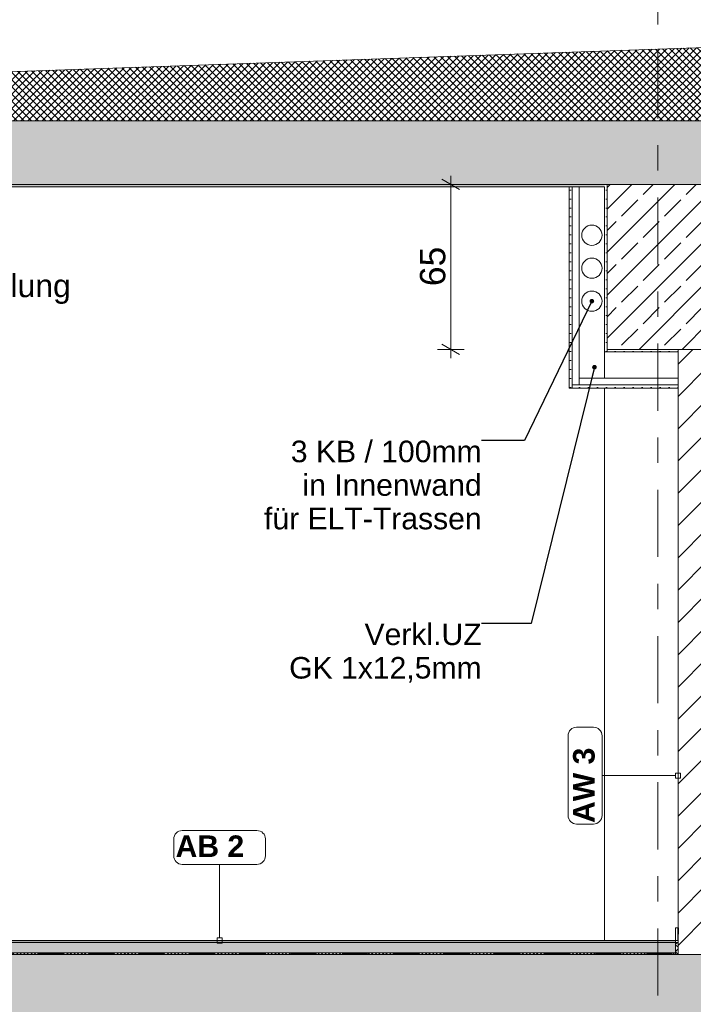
# Model space of a CAD drawing. Header units: metres. Extents: x -17.8 to 3.6, y -5.9 to 16.3.
# Tile 37 of 77: x -10.8 to -8.2, y 9.7 to 13.6. Entities that reach past the tile are written whole.
import ezdxf

# ---------------------------------------------------------------- set-up
doc = ezdxf.new("R2010")
doc.units = ezdxf.units.M
doc.header["$MEASUREMENT"] = 0
for name, pattern in [('Strichlinie doppelt', [0.546806, 0.264583, -0.105833, 0.070556, -0.105833]), ('Strichlinie eng', [0.115, 0.075, -0.04]), ('Wipeout_Contour', [1, 0, -1])]:
    doc.linetypes.add(name, pattern=pattern)
for name, color, linetype in [('152 - Bemaßung_ Beschriftung.Ausbau', 7, 'Continuous'), ('301 - Elemente.Linie', 7, 'Continuous'), ('302 - Elemente.Schraffur', 7, 'Continuous'), ('451 - Universal.Achsen Raster', 7, 'Continuous'), ('603 - Struktur.Bodenplatte_ Decke Roh', 7, 'Continuous'), ('605 - Struktur.Wand Innen', 7, 'Continuous'), ('607 - Struktur.Stütze', 7, 'Continuous'), ('608 - Struktur.Träger', 7, 'Continuous'), ('650 - Abdeckung.Fußboden Aufbau', 7, 'Continuous'), ('Neubau_152 - Bemaßung_ Beschriftung.Ausbau', 7, 'Continuous'), ('Neubau_653 - Abdeckung.TB Verkofferung', 7, 'Continuous')]:
    doc.layers.add(name, color=color, linetype=linetype)
doc.styles.add('ERSTELLTER_STIL_1', font='txt')
doc.styles.add('ERSTELLTER_STIL_2', font='txt')
doc.dimstyles.new('ERSTELLTER_STIL__1', dxfattribs={"dimtxt": 0.1, "dimasz": 0.0532, "dimexe": 0.18, "dimexo": 0.0625, "dimgap": 0, "dimtad": 1, "dimzin": 0, "dimdsep": 46, "dimtxsty": 'ERSTELLTER_STIL_1', "dimblk": 'ARROWHEAD_2', "dimblk1": 'ARROWHEAD_2', "dimblk2": 'ARROWHEAD_2', "dimcen": 0.09, "dimse1": 1, "dimse2": 1, "dimclrd": 7, "dimclre": 7, "dimclrt": 7, "dimazin": 0, "dimtfac": 1, "dimtdec": 4, "dimtmove": 0, "dimatfit": 3, "dimfxl": 1, "dimtolj": 1, "dimtzin": 0, "dimarcsym": 0})
doc.dimstyles.new('ERSTELLTER_STIL__2', dxfattribs={"dimtxt": 0.1, "dimasz": 0.0532, "dimexe": 0.18, "dimexo": 0.0625, "dimgap": 0, "dimtad": 1, "dimtih": 1, "dimtoh": 1, "dimzin": 0, "dimdsep": 46, "dimtxsty": 'ERSTELLTER_STIL_1', "dimblk": 'ARROWHEAD_2', "dimblk1": 'ARROWHEAD_2', "dimblk2": 'ARROWHEAD_2', "dimcen": 0.09, "dimse1": 1, "dimse2": 1, "dimclrd": 7, "dimclre": 7, "dimclrt": 7, "dimazin": 0, "dimtfac": 1, "dimtdec": 4, "dimtmove": 0, "dimatfit": 3, "dimfxl": 1, "dimtolj": 1, "dimtzin": 0, "dimarcsym": 0})
doc.dimstyles.new('ERSTELLTER_STIL__4', dxfattribs={"dimtxt": 0.18, "dimasz": 0.03648, "dimexe": 0.18, "dimexo": 0.0625, "dimgap": 0, "dimtad": 0, "dimtih": 1, "dimtoh": 1, "dimdec": 4, "dimzin": 0, "dimdsep": 46, "dimcen": 0.09, "dimadec": 0, "dimazin": 0, "dimtfac": 1, "dimtdec": 4, "dimtmove": 0, "dimatfit": 3, "dimldrblk": 'ARROWHEAD_11', "dimfxl": 1, "dimtolj": 1, "dimtzin": 0, "dimarcsym": 0})
doc.dimstyles.new('ERSTELLTER_STIL__5', dxfattribs={"dimtxt": 0.18, "dimasz": 0.0456, "dimexe": 0.18, "dimexo": 0.0625, "dimgap": 0, "dimtad": 0, "dimtih": 1, "dimtoh": 1, "dimdec": 4, "dimzin": 0, "dimdsep": 46, "dimcen": 0.09, "dimadec": 0, "dimazin": 0, "dimtfac": 1, "dimtdec": 4, "dimtmove": 0, "dimatfit": 3, "dimldrblk": 'ARROWHEAD_11', "dimfxl": 1, "dimtolj": 1, "dimtzin": 0, "dimarcsym": 0})
pattern_1 = [(45, (0, 0), (-0.014142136, 0.014142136), []), (135, (0, 0), (0.014142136, 0.014142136), [])]
pattern_2 = [(45, (0, 0), (-0.0848528, 0.0848528), []), (45, (-0.04243, 0.04243), (-0.0848528, 0.0848528), [0.09, -0.03])]
pattern_3 = [(45, (0, 0), (-0.01767767, 0.01767767), [0, -0.025])]

# ---------------------------------------------------------------- blocks, each defined once
blk = doc.blocks.new('*D44')
at = {"layer": '152 - Bemaßung_ Beschriftung.Ausbau', "color": 7, "linetype": 'Continuous', "lineweight": 5}
for p, q in [((-13, 14.2575), (-13, 14.3625)), ((-8.5, 14.2575), (-8.5, 14.3625)), ((-12.9798, 14.345), (-13.0202, 14.275)), ((-8.4798, 14.345), (-8.5202, 14.275)), ((-13, 14.31), (-8.5, 14.31))]:
    blk.add_line(p, q, dxfattribs=at)
at = {"layer": '152 - Bemaßung_ Beschriftung.Ausbau', "color": 7, "lineweight": 5, "insert": (-10.883, 14.33), "char_height": 0.1, "attachment_point": 7, "style": 'ERSTELLTER_STIL_1'}
blk.add_mtext('\\A1;{\\pql;\\fArial|b0|i0|c0|p38;4,50}', dxfattribs=at)
blk = doc.blocks.new('ARROWHEAD_2')
at = {"color": 0, "linetype": 'Continuous', "lineweight": 0}
for p, q in [((0, 0), (-1, 0)), ((-0.378, -0.655), (0.378, 0.655))]:
    blk.add_line(p, q, dxfattribs=at)
blk = doc.blocks.new('*D45')
at = {"layer": '152 - Bemaßung_ Beschriftung.Ausbau', "color": 7, "linetype": 'Continuous', "lineweight": 5}
for p, q in [((-8.5, 14.2575), (-8.5, 14.3625)), ((-8.1, 14.2575), (-8.1, 14.3625)), ((-8.4798, 14.345), (-8.5202, 14.275)), ((-8.0798, 14.345), (-8.1202, 14.275)), ((-8.5, 14.31), (-8.1, 14.31))]:
    blk.add_line(p, q, dxfattribs=at)
at = {"layer": '152 - Bemaßung_ Beschriftung.Ausbau', "color": 7, "lineweight": 5, "insert": (-8.3759, 14.33), "char_height": 0.1, "attachment_point": 7, "style": 'ERSTELLTER_STIL_1'}
blk.add_mtext('\\A1;{\\pql;\\fArial|b0|i0|c0|p38;40}', dxfattribs=at)
blk = doc.blocks.new('*D60')
at = {"layer": '152 - Bemaßung_ Beschriftung.Ausbau', "color": 7, "linetype": 'Continuous', "lineweight": 5}
for p, q in [((-13.8248, 14.845), (-13.8652, 14.775)), ((-13.845, 14.7575), (-13.845, 14.8625)), ((-6.8298, 14.845), (-6.8702, 14.775)), ((-6.85, 14.7575), (-6.85, 14.8625)), ((-13.8792, 14.81), (-13.845, 14.81)), ((-13.845, 14.81), (-6.85, 14.81))]:
    blk.add_line(p, q, dxfattribs=at)
at = {"layer": '152 - Bemaßung_ Beschriftung.Ausbau', "color": 7, "lineweight": 5, "insert": (-10.5056, 14.8106), "char_height": 0.1, "attachment_point": 7, "style": 'ERSTELLTER_STIL_1'}
blk.add_mtext('\\A1;{\\pql;\\fArial|b0|i0|c0|p38;6,99\\fArial|b0|i0|c0|p38;\\A1{\\H.66x;\\S5^  ;}}', dxfattribs=at)
blk = doc.blocks.new('*D86')
at = {"layer": '152 - Bemaßung_ Beschriftung.Ausbau', "color": 7, "linetype": 'Continuous', "lineweight": 5}
for p, q in [((-9.0814, 12.9598), (-9.1514, 13.0002)), ((-9.1164, 12.98), (-9.1164, 13.0142)), ((-9.0639, 12.98), (-9.1689, 12.98)), ((-9.1164, 12.33), (-9.1164, 12.98)), ((-9.1514, 12.3502), (-9.0814, 12.3098)), ((-9.0639, 12.33), (-9.1689, 12.33)), ((-9.1164, 12.2958), (-9.1164, 12.33))]:
    blk.add_line(p, q, dxfattribs=at)
at = {"layer": '152 - Bemaßung_ Beschriftung.Ausbau', "color": 7, "lineweight": 5, "insert": (-9.1364, 12.5791), "char_height": 0.1, "attachment_point": 7, "rotation": 90, "style": 'ERSTELLTER_STIL_1'}
blk.add_mtext('\\A1;{\\pql;\\fArial|b0|i0|c0|p38;65}', dxfattribs=at)
blk = doc.blocks.new('*D92')
at = {"layer": '152 - Bemaßung_ Beschriftung.Ausbau', "color": 7, "linetype": 'Continuous', "lineweight": 5}
for p, q in [((-14.855, 0), (-14.855, 13.3199)), ((-14.8025, 0), (-14.9075, 0)), ((-14.89, 0.0202), (-14.82, -0.0202)), ((-14.855, -1.75), (-14.855, 0)), ((-14.89, -1.7298), (-14.82, -1.7702)), ((-14.8025, -1.75), (-14.9075, -1.75))]:
    blk.add_line(p, q, dxfattribs=at)
at = {"color": 254, "linetype": 'Wipeout_Contour', "lineweight": 0, "ltscale": 59.837338}
blk.add_wipeout([(-14.8563, -1.0268), (-14.8563, -0.7232), (-14.9938, -0.7232), (-14.9938, -1.0268)], dxfattribs=at).dxf.layer = '152 - Bemaßung_ Beschriftung.Ausbau'
at = {"layer": '152 - Bemaßung_ Beschriftung.Ausbau', "color": 7, "lineweight": 5, "insert": (-14.875, -1.008), "char_height": 0.1, "attachment_point": 7, "rotation": 90, "style": 'ERSTELLTER_STIL_1'}
blk.add_mtext('\\A1;{\\pql;\\fArial|b0|i0|c0|p38;1,75}', dxfattribs=at)
blk = doc.blocks.new('*D93')
at = {"layer": '152 - Bemaßung_ Beschriftung.Ausbau', "color": 7, "linetype": 'Continuous', "lineweight": 5}
for p, q in [((-14.855, 13.3199), (-14.855, 13.3541)), ((-14.8025, 13.3199), (-14.9075, 13.3199)), ((-14.82, 13.2997), (-14.89, 13.3401)), ((-14.855, 0), (-14.855, 13.3199)), ((-14.89, 0.0202), (-14.82, -0.0202))]:
    blk.add_line(p, q, dxfattribs=at)
at = {"color": 254, "linetype": 'Wipeout_Contour', "lineweight": 0, "ltscale": 65.424627}
blk.add_wipeout([(-14.8563, 6.4201), (-14.8563, 6.8997), (-14.9938, 6.8997), (-14.9938, 6.4201)], dxfattribs=at).dxf.layer = '152 - Bemaßung_ Beschriftung.Ausbau'
at = {"layer": '152 - Bemaßung_ Beschriftung.Ausbau', "color": 7, "lineweight": 5, "insert": (-14.8556, 6.4389), "char_height": 0.1, "attachment_point": 7, "rotation": 90, "style": 'ERSTELLTER_STIL_1'}
blk.add_mtext('\\A1;{\\pql;\\fArial|b0|i0|c0|p38;13,31\\fArial|b0|i0|c0|p38;\\A1{\\H.66x;\\S99^  ;}}', dxfattribs=at)
blk = doc.blocks.new('*D104')
at = {"layer": '152 - Bemaßung_ Beschriftung.Ausbau', "color": 7, "linetype": 'Continuous', "lineweight": 5}
for p, q in [((-14.39, 10.0202), (-14.32, 9.9798)), ((-14.3025, 10), (-14.4075, 10)), ((-14.355, 9.475), (-14.355, 10)), ((-14.3025, 9.475), (-14.4075, 9.475)), ((-14.39, 9.4952), (-14.32, 9.4548))]:
    blk.add_line(p, q, dxfattribs=at)
at = {"color": 254, "linetype": 'Wipeout_Contour', "lineweight": 0, "ltscale": 69.656087}
blk.add_wipeout([(-14.3563, 9.6178), (-14.3563, 9.8572), (-14.4938, 9.8572), (-14.4938, 9.6178)], dxfattribs=at).dxf.layer = '152 - Bemaßung_ Beschriftung.Ausbau'
at = {"layer": '152 - Bemaßung_ Beschriftung.Ausbau', "color": 7, "lineweight": 5, "insert": (-14.3734, 9.6366), "char_height": 0.1, "attachment_point": 7, "rotation": 90, "style": 'ERSTELLTER_STIL_1'}
blk.add_mtext('\\A1;{\\pql;\\fArial|b0|i0|c0|p38;52\\fArial|b0|i0|c0|p38;\\A1{\\H.66x;\\S5^  ;}}', dxfattribs=at)
blk = doc.blocks.new('*D105')
at = {"layer": '152 - Bemaßung_ Beschriftung.Ausbau', "color": 7, "linetype": 'Continuous', "lineweight": 5}
for p, q in [((-14.39, 10.7902), (-14.32, 10.7498)), ((-14.3025, 10.77), (-14.4075, 10.77)), ((-14.355, 10), (-14.355, 10.77)), ((-14.39, 10.0202), (-14.32, 9.9798)), ((-14.3025, 10), (-14.4075, 10))]:
    blk.add_line(p, q, dxfattribs=at)
at = {"color": 254, "linetype": 'Wipeout_Contour', "lineweight": 0, "ltscale": 71.135225}
blk.add_wipeout([(-14.3563, 10.2904), (-14.3563, 10.4796), (-14.4938, 10.4796), (-14.4938, 10.2904)], dxfattribs=at).dxf.layer = '152 - Bemaßung_ Beschriftung.Ausbau'
at = {"layer": '152 - Bemaßung_ Beschriftung.Ausbau', "color": 7, "lineweight": 5, "insert": (-14.375, 10.3091), "char_height": 0.1, "attachment_point": 7, "rotation": 90, "style": 'ERSTELLTER_STIL_1'}
blk.add_mtext('\\A1;{\\pql;\\fArial|b0|i0|c0|p38;77}', dxfattribs=at)
blk = doc.blocks.new('*D106')
at = {"layer": '152 - Bemaßung_ Beschriftung.Ausbau', "color": 7, "linetype": 'Continuous', "lineweight": 5}
for p, q in [((-14.3025, 12.78), (-14.4075, 12.78)), ((-14.39, 12.8002), (-14.32, 12.7598)), ((-14.355, 10.77), (-14.355, 12.78)), ((-14.39, 10.7902), (-14.32, 10.7498)), ((-14.3025, 10.77), (-14.4075, 10.77))]:
    blk.add_line(p, q, dxfattribs=at)
at = {"color": 254, "linetype": 'Wipeout_Contour', "lineweight": 0, "ltscale": 74.523005}
blk.add_wipeout([(-14.3563, 11.6232), (-14.3563, 11.9268), (-14.4938, 11.9268), (-14.4938, 11.6232)], dxfattribs=at).dxf.layer = '152 - Bemaßung_ Beschriftung.Ausbau'
at = {"layer": '152 - Bemaßung_ Beschriftung.Ausbau', "color": 7, "lineweight": 5, "insert": (-14.375, 11.642), "char_height": 0.1, "attachment_point": 7, "rotation": 90, "style": 'ERSTELLTER_STIL_1'}
blk.add_mtext('\\A1;{\\pql;\\fArial|b0|i0|c0|p38;2,01}', dxfattribs=at)
blk = doc.blocks.new('*D107')
at = {"layer": '152 - Bemaßung_ Beschriftung.Ausbau', "color": 7, "linetype": 'Continuous', "lineweight": 5}
for p, q in [((-14.39, 13.2502), (-14.32, 13.2098)), ((-14.3025, 13.23), (-14.4075, 13.23)), ((-14.355, 12.78), (-14.355, 13.23)), ((-14.3025, 12.78), (-14.4075, 12.78)), ((-14.39, 12.8002), (-14.32, 12.7598))]:
    blk.add_line(p, q, dxfattribs=at)
at = {"color": 254, "linetype": 'Wipeout_Contour', "lineweight": 0, "ltscale": 78.168429}
blk.add_wipeout([(-14.3563, 13.1151), (-14.3563, 13.2285), (-14.4938, 13.2285), (-14.4938, 13.1151)], dxfattribs=at).dxf.layer = '152 - Bemaßung_ Beschriftung.Ausbau'
at = {"color": 254, "linetype": 'Wipeout_Contour', "lineweight": 0, "ltscale": 77.620968}
blk.add_wipeout([(-14.3563, 12.8724), (-14.3563, 13.0617), (-14.4938, 13.0617), (-14.4938, 12.8724)], dxfattribs=at).dxf.layer = '152 - Bemaßung_ Beschriftung.Ausbau'
at = {"layer": '152 - Bemaßung_ Beschriftung.Ausbau', "color": 7, "lineweight": 5, "char_height": 0.1, "attachment_point": 7, "rotation": 90, "style": 'ERSTELLTER_STIL_1'}
for s, insert in [('\\A1;{\\pql;\\fArial|b0|i0|c0|p38;9}', (-14.375, 13.1339)), ('\\A1;{\\pql;\\fArial|b0|i0|c0|p38;45}', (-14.375, 12.8912))]:
    blk.add_mtext(s, dxfattribs=dict(at, insert=insert))
blk = doc.blocks.new('*D108')
at = {"layer": '152 - Bemaßung_ Beschriftung.Ausbau', "color": 7, "linetype": 'Continuous', "lineweight": 5}
for p, q in [((-14.355, 13.3199), (-14.355, 13.3541)), ((-14.3025, 13.3199), (-14.4075, 13.3199)), ((-14.32, 13.2997), (-14.39, 13.3401)), ((-14.355, 13.23), (-14.355, 13.3199)), ((-14.39, 13.2502), (-14.32, 13.2098)), ((-14.3025, 13.23), (-14.4075, 13.23))]:
    blk.add_line(p, q, dxfattribs=at)
blk = doc.blocks.new('*D115')
at = {"layer": '152 - Bemaßung_ Beschriftung.Ausbau', "color": 7, "linetype": 'Continuous', "lineweight": 5}
for p, q in [((-13.8248, 15.345), (-13.8652, 15.275)), ((-13.845, 15.2575), (-13.845, 15.3625)), ((0.1248, 15.275), (0.1652, 15.345)), ((0.145, 15.2575), (0.145, 15.3625)), ((-13.8792, 15.31), (-13.845, 15.31)), ((-13.845, 15.31), (0.145, 15.31)), ((0.145, 15.31), (0.1792, 15.31))]:
    blk.add_line(p, q, dxfattribs=at)
at = {"layer": '152 - Bemaßung_ Beschriftung.Ausbau', "color": 7, "lineweight": 5, "insert": (-7.021, 15.33), "char_height": 0.1, "attachment_point": 7, "style": 'ERSTELLTER_STIL_1'}
blk.add_mtext('\\A1;{\\pql;\\fArial|b0|i0|c0|p38;13,99}', dxfattribs=at)
blk = doc.blocks.new('ARROWHEAD_11')
at = {"color": 0, "linetype": 'Continuous', "lineweight": 0}
blk.add_line((0, 0), (-1, 0), dxfattribs=at)
at = {"color": 0, "linetype": 'Continuous', "lineweight": 0, "const_width": 0.25, "flags": 128}
blk.add_lwpolyline([(-0.125, 0, 1), (0.125, 0, 1)], format="xyb", close=True, dxfattribs=at)

msp = doc.modelspace()

# ---------------------------------------------------------------- hatches: boundary and pattern name
at = {"layer": '302 - Elemente.Schraffur', "linetype": 'Continuous', "lineweight": 5}
h = msp.add_hatch(dxfattribs=at)
h.set_pattern_fill('Dämmung__hart_2_0001', style=0, pattern_type=2)
h.set_pattern_definition(pattern_1)
h.paths.add_polyline_path([(-13.845, 13.23), (-13.845, 13.3199), (-6.85, 13.5641), (0.145, 13.3199), (0.145, 13.23)])
at = {"layer": '603 - Struktur.Bodenplatte_ Decke Roh', "linetype": 'Continuous', "lineweight": 5}
h = msp.add_hatch(dxfattribs=at)
h.set_pattern_fill('Beton__Stahlbeton_0001', style=0, pattern_type=2)
h.set_pattern_definition(pattern_2)
h.paths.add_polyline_path([(-13.695, 12.98), (-13.455, 12.98), (-13.31, 12.98), (-12.99, 12.98), (-8.51, 12.98), (-8.09, 12.98), (-6.01, 12.98), (-5.79, 12.98), (-5.41, 12.98), (-5.19, 12.98), (-0.71, 12.98), (-0.39, 12.98), (-0.245, 12.98), (-0.005, 12.98), (-0.005, 13.23), (-13.695, 13.23)])
h = msp.add_hatch(dxfattribs=at)
h.set_pattern_fill('Gips_0001', style=0, pattern_type=2)
h.set_pattern_definition(pattern_3)
h.paths.add_polyline_path([(-12.99, 12.98), (-12.99, 12.97), (-8.51, 12.97), (-8.51, 12.98)])
h = msp.add_hatch(dxfattribs=at)
h.set_pattern_fill('Beton__Stahlbeton_0001', style=0, pattern_type=2)
h.set_pattern_definition(pattern_2)
h.paths.add_polyline_path([(-0.005, 9.695), (-0.005, 9.945), (-13.695, 9.945), (-13.695, 9.695), (-13.455, 9.695), (-13.31, 9.695), (-12.99, 9.695), (-8.51, 9.695), (-8.09, 9.695), (-6.01, 9.695), (-5.79, 9.695), (-5.41, 9.695), (-5.19, 9.695), (-0.71, 9.695), (-0.39, 9.695), (-0.245, 9.695)])
at = {"layer": '608 - Struktur.Träger', "linetype": 'Continuous', "lineweight": 5}
h = msp.add_hatch(dxfattribs=at)
h.set_pattern_fill('Gips_0001', style=0, pattern_type=2)
h.set_pattern_definition(pattern_3)
h.paths.add_polyline_path([(-8.51, 12.32), (-8.5, 12.32), (-8.5, 12.33), (-8.5, 12.98), (-8.51, 12.98)])
h = msp.add_hatch(dxfattribs=at)
h.set_pattern_fill('Beton__Stahlbeton_0001', style=0, pattern_type=2)
h.set_pattern_definition(pattern_2)
h.paths.add_polyline_path([(-8.1, 12.98), (-8.5, 12.98), (-8.5, 12.33), (-8.22, 12.33), (-8.105, 12.33), (-8.1, 12.33)])
h = msp.add_hatch(dxfattribs=at)
h.set_pattern_fill('Gips_0001', style=0, pattern_type=2)
h.set_pattern_definition(pattern_3)
h.paths.add_polyline_path([(-8.5, 12.32), (-8.22, 12.32), (-8.22, 12.33), (-8.5, 12.33)])
at = {"layer": '650 - Abdeckung.Fußboden Aufbau', "linetype": 'Continuous', "lineweight": 5}
h = msp.add_hatch(dxfattribs=at)
h.set_pattern_fill('Dämmung__hart_2_0001', color=1, style=0, pattern_type=2)
h.set_pattern_definition(pattern_1)
h.paths.add_polyline_path([(-8.22, 9.945), (-8.23, 9.945), (-8.23, 9.992), (-8.22, 9.992)])
at = {"layer": 'Neubau_653 - Abdeckung.TB Verkofferung', "linetype": 'Continuous', "lineweight": 5}
h = msp.add_hatch(dxfattribs=at)
h.set_pattern_fill('Gips_0001', style=0, pattern_type=2)
h.set_pattern_definition(pattern_3)
h.paths.add_polyline_path([(-8.6495, 12.1775), (-8.637, 12.1775), (-8.637, 12.19), (-8.637, 12.97), (-8.6495, 12.97)])
h = msp.add_hatch(dxfattribs=at)
h.set_pattern_fill('Gips_0001', style=0, pattern_type=2)
h.set_pattern_definition(pattern_3)
h.paths.add_polyline_path([(-8.637, 12.1775), (-8.22, 12.1775), (-8.22, 12.19), (-8.61, 12.19), (-8.637, 12.19)])

# ---------------------------------------------------------------- linework, layer by layer
at = {"layer": '301 - Elemente.Linie', "color": 7, "linetype": 'Continuous', "lineweight": 9}
msp.add_line((-13.845, 13.3199), (-6.85, 13.5641), dxfattribs=at)
at = {"layer": '451 - Universal.Achsen Raster', "color": 160, "linetype": 'Strichlinie doppelt', "lineweight": 9, "true_color": 0x3232ff}
msp.add_line((-8.3, 15.81), (-8.3, -5.5), dxfattribs=at)
at = {"layer": '603 - Struktur.Bodenplatte_ Decke Roh', "color": 7, "linetype": 'Continuous', "lineweight": 13}
msp.add_line((-0.005, 13.23), (-13.695, 13.23), dxfattribs=at)
at = {"layer": '603 - Struktur.Bodenplatte_ Decke Roh', "color": 7, "linetype": 'Continuous', "lineweight": 5}
msp.add_line((-8.6495, 12.97), (-12.9505, 12.97), dxfattribs=at)
at = {"layer": '603 - Struktur.Bodenplatte_ Decke Roh', "color": 7, "linetype": 'Continuous', "lineweight": 13, "flags": 128}
msp.add_lwpolyline([(-0.245, 12.98), (-0.39, 12.98), (-0.4, 12.98), (-0.7, 12.98), (-0.71, 12.98), (-5.19, 12.98), (-5.2, 12.98), (-5.4, 12.98), (-5.41, 12.98), (-5.79, 12.98), (-5.8, 12.98), (-6, 12.98), (-6.01, 12.98), (-8.09, 12.98), (-8.1, 12.98), (-8.5, 12.98), (-8.51, 12.98), (-12.99, 12.98), (-13, 12.98), (-13.3, 12.98), (-13.31, 12.98), (-13.455, 12.98)], dxfattribs=at)
at = {"layer": '603 - Struktur.Bodenplatte_ Decke Roh', "color": 7, "linetype": 'Continuous', "lineweight": 5, "flags": 128}
msp.add_lwpolyline([(-8.51, 12.97), (-8.61, 12.97), (-8.637, 12.97), (-8.6495, 12.97)], dxfattribs=at)
at = {"layer": '607 - Struktur.Stütze', "color": 7, "linetype": 'Continuous', "lineweight": 13}
msp.add_line((-8.51, 10), (-8.51, 12.1775), dxfattribs=at)
at = {"layer": '608 - Struktur.Träger', "color": 7, "linetype": 'Continuous', "lineweight": 13}
msp.add_line((-8.5, 12.98), (-8.5, 12.33), dxfattribs=at)
at = {"layer": '608 - Struktur.Träger', "color": 7, "linetype": 'Continuous', "lineweight": 5}
msp.add_line((-8.5, 12.33), (-8.5, 12.32), dxfattribs=at)
at = {"layer": '650 - Abdeckung.Fußboden Aufbau', "color": 1, "linetype": 'Continuous', "lineweight": 9, "flags": 128}
msp.add_lwpolyline([(-8.22, 9.945), (-8.23, 9.945), (-8.23, 9.992), (-8.22, 9.992)], close=True, dxfattribs=at)
at = {"layer": 'Neubau_152 - Bemaßung_ Beschriftung.Ausbau', "color": 1, "linetype": 'Continuous', "lineweight": 9}
for centre in [(-8.56, 12.7799), (-8.56, 12.6499), (-8.56, 12.5199)]:
    msp.add_circle(centre, 0.04, dxfattribs=at)
at = {"layer": 'Neubau_653 - Abdeckung.TB Verkofferung', "color": 1, "linetype": 'Continuous', "lineweight": 5}
msp.add_line((-8.6495, 12.97), (-8.6495, 12.1775), dxfattribs=at)
at = {"layer": 'Neubau_653 - Abdeckung.TB Verkofferung', "color": 1, "linetype": 'Continuous', "lineweight": 5, "flags": 128}
for points in [[(-8.637, 12.97), (-8.637, 12.19), (-8.637, 12.1775)], [(-8.61, 12.97), (-8.61, 12.217), (-8.61, 12.19)], [(-8.51, 12.97), (-8.51, 12.32), (-8.51, 12.217)]]:
    msp.add_lwpolyline(points, dxfattribs=at)

# ---------------------------------------------------------------- dimensions: what is measured, and where the dimension line sits
at = {"layer": '152 - Bemaßung_ Beschriftung.Ausbau', "color": 7, "linetype": 'Continuous', "lineweight": 5}
for base, p1, p2, picture, middle in [((-8.5, 14.31), (-13, 12.98), (-8.5, 12.98), '*D44', (-10.7531, 14.38)), ((-8.1, 14.31), (-8.5, 12.98), (-8.1, 12.98), '*D45', (-8.2996, 14.38))]:
    dim = msp.add_linear_dim(base=base, p1=p1, p2=p2, dimstyle='ERSTELLTER_STIL__2', dxfattribs=at)
    dim.commit()
    dim.dimension.update_dxf_attribs({"geometry": picture, "text_midpoint": middle, "dimtype": 160})
dim = msp.add_linear_dim(base=(-9.1164, 12.98), p1=(-8.5, 12.33), p2=(-8.5, 12.98), angle=90, dimstyle='ERSTELLTER_STIL__1', dxfattribs=at)
dim.commit()
dim.dimension.update_dxf_attribs({"geometry": '*D86', "text_midpoint": (-9.1864, 12.6553), "dimtype": 160, "text_rotation": 90})

# ---------------------------------------------------------------- next in the draw order: wipeouts: each hides what was drawn before it
at = {"color": 254, "linetype": 'Wipeout_Contour', "lineweight": 0, "ltscale": 55.428602}
msp.add_wipeout([(-8.22, 12.33), (-8.22, 9.945), (-8.105, 9.945), (-8.105, 12.33)], dxfattribs=at).dxf.layer = '605 - Struktur.Wand Innen'

# ---------------------------------------------------------------- next in the draw order: hatches: boundary and pattern name
at = {"layer": '605 - Struktur.Wand Innen', "linetype": 'Continuous', "lineweight": 5}
h = msp.add_hatch(dxfattribs=at)
h.set_pattern_fill('MW_Ziegel_0001', style=0, pattern_type=2)
h.set_pattern_definition([(45, (0, 0), (-0.0636396, 0.0636396), [])])
h.paths.add_polyline_path([(-8.22, 12.33), (-8.22, 9.945), (-8.105, 9.945), (-8.105, 12.33)])
at = {"layer": '650 - Abdeckung.Fußboden Aufbau', "linetype": 'Continuous', "lineweight": 5}
h = msp.add_hatch(dxfattribs=at)
h.set_pattern_fill('Beton__unbewehrt_0001', color=1, style=0, pattern_type=2)
h.set_pattern_definition([(45, (0, 0), (-0.03535534, 0.03535534), [0.0375, -0.0125]), (45, (1e-17, 0.035355), (-0.03535534, 0.03535534), [0.0375, -0.0125])])
h.paths.add_polyline_path([(-8.23, 9.992), (-8.23, 9.952), (-13.435, 9.952), (-13.435, 9.992)])
h = msp.add_hatch(dxfattribs=at)
h.set_pattern_fill('Dämmung__hart_2_0001', color=1, style=0, pattern_type=2)
h.set_pattern_definition(pattern_1)
h.paths.add_polyline_path([(-8.23, 9.952), (-8.23, 9.945), (-13.435, 9.945), (-13.435, 9.952)])

# ---------------------------------------------------------------- next in the draw order: linework, layer by layer
at = {"layer": '301 - Elemente.Linie', "color": 92, "linetype": 'Strichlinie eng', "lineweight": 35, "true_color": 0x00be00, "flags": 128}
msp.add_lwpolyline([(-13.445, 10.05), (-13.445, 9.9501), (-8.22, 9.9501), (-8.22, 10.05)], dxfattribs=at)
at = {"layer": '301 - Elemente.Linie', "color": 1, "linetype": 'Continuous', "lineweight": 13, "flags": 128}
msp.add_lwpolyline([(-8.2211, 10), (-8.23, 10), (-8.23, 10.05), (-8.2211, 10.05)], close=True, dxfattribs=at)
at = {"layer": '603 - Struktur.Bodenplatte_ Decke Roh', "color": 7, "linetype": 'Continuous', "lineweight": 13, "flags": 128}
msp.add_lwpolyline([(-0.245, 9.945), (-0.255, 9.945), (-5.805, 9.945), (-5.925, 9.945), (-8.105, 9.945), (-8.22, 9.945), (-13.445, 9.945), (-13.455, 9.945)], dxfattribs=at)
at = {"layer": '605 - Struktur.Wand Innen', "color": 7, "linetype": 'Continuous', "lineweight": 13}
for p, q in [((-8.22, 12.33), (-8.22, 12.32)), ((-8.22, 12.32), (-8.22, 9.945))]:
    msp.add_line(p, q, dxfattribs=at)
at = {"layer": '605 - Struktur.Wand Innen', "color": 1, "linetype": 'Continuous', "lineweight": 13, "flags": 128}
msp.add_lwpolyline([(-8.23, 10), (-8.23, 9.952)], dxfattribs=at)
at = {"layer": '608 - Struktur.Träger', "color": 7, "linetype": 'Continuous', "lineweight": 13, "flags": 128}
msp.add_lwpolyline([(-8.1, 12.33), (-8.105, 12.33), (-8.22, 12.33), (-8.5, 12.33)], dxfattribs=at)
at = {"layer": '650 - Abdeckung.Fußboden Aufbau', "color": 1, "linetype": 'Continuous', "lineweight": 13}
for p, q in [((-13.435, 10), (-8.23, 10)), ((-13.435, 9.994), (-8.23, 9.994)), ((-13.435, 9.992), (-8.23, 9.992)), ((-13.435, 9.952), (-8.23, 9.952))]:
    msp.add_line(p, q, dxfattribs=at)
at = {"layer": 'Neubau_653 - Abdeckung.TB Verkofferung', "color": 1, "linetype": 'Continuous', "lineweight": 5}
msp.add_line((-8.22, 12.32), (-8.22, 12.32), dxfattribs=at)
at = {"layer": 'Neubau_653 - Abdeckung.TB Verkofferung', "color": 1, "linetype": 'Continuous', "lineweight": 5, "flags": 128}
for points in [[(-8.22, 12.32), (-8.5, 12.32), (-8.51, 12.32)], [(-8.22, 12.32), (-8.22, 12.217), (-8.22, 12.19), (-8.22, 12.1775)], [(-8.22, 12.19), (-8.61, 12.19), (-8.637, 12.19)], [(-8.22, 12.217), (-8.51, 12.217), (-8.61, 12.217)], [(-8.22, 12.1775), (-8.637, 12.1775), (-8.6495, 12.1775)]]:
    msp.add_lwpolyline(points, dxfattribs=at)

# ---------------------------------------------------------------- next in the draw order: dimensions: what is measured, and where the dimension line sits
at = {"layer": '152 - Bemaßung_ Beschriftung.Ausbau', "color": 7, "linetype": 'Continuous', "lineweight": 5}
dim = msp.add_linear_dim(base=(-6.85, 14.81), p1=(-13.845, 10.7085918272), p2=(-6.85, 13.5641437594), dimstyle='ERSTELLTER_STIL__2', dxfattribs=at)
dim.commit()
dim.dimension.update_dxf_attribs({"geometry": '*D60', "text_midpoint": (-10.2406295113, 14.8800000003), "dimtype": 160})

# ---------------------------------------------------------------- next in the draw order: dimensions: what is measured, and where the dimension line sits
dim = msp.add_linear_dim(base=(-14.855, 0), p1=(0.115, -1.75), p2=(-13.445, 0), angle=90, dimstyle='ERSTELLTER_STIL__1', dxfattribs=at)
dim.commit()
dim.dimension.update_dxf_attribs({"geometry": '*D92', "text_midpoint": (-14.925, -0.8781), "dimtype": 160, "text_rotation": 90})

# ---------------------------------------------------------------- next in the draw order: dimensions: what is measured, and where the dimension line sits
dim = msp.add_linear_dim(base=(-14.855, 13.3199), p1=(-13.445, 0), p2=(0.145, 13.3199), angle=90, dimstyle='ERSTELLTER_STIL__1', dxfattribs=at)
dim.commit()
dim.dimension.update_dxf_attribs({"geometry": '*D93', "text_midpoint": (-14.925, 6.7801), "dimtype": 160, "text_rotation": 90})

# ---------------------------------------------------------------- next in the draw order: dimensions: what is measured, and where the dimension line sits
dim = msp.add_linear_dim(base=(-14.355, 10), p1=(-0.125, 9.475), p2=(-13.4350000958, 10), angle=90, dimstyle='ERSTELLTER_STIL__1', dxfattribs=at)
dim.commit()
dim.dimension.update_dxf_attribs({"geometry": '*D104', "text_midpoint": (-14.4250000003, 9.8478662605), "dimtype": 160, "text_rotation": 90})

# ---------------------------------------------------------------- next in the draw order: dimensions: what is measured, and where the dimension line sits
dim = msp.add_linear_dim(base=(-14.355, 10.77), p1=(-13.435, 10), p2=(-0.125, 10.77), angle=90, dimstyle='ERSTELLTER_STIL__1', dxfattribs=at)
dim.commit()
dim.dimension.update_dxf_attribs({"geometry": '*D105', "text_midpoint": (-14.425, 10.3853), "dimtype": 160, "text_rotation": 90})

# ---------------------------------------------------------------- next in the draw order: linework, layer by layer
at = {"layer": '152 - Bemaßung_ Beschriftung.Ausbau', "color": 7, "linetype": 'Continuous', "lineweight": 9}
for p, q in [((-8.23, 10.65), (-8.52, 10.65)), ((-10.0275, 10.01), (-10.0275, 10.3))]:
    msp.add_line(p, q, dxfattribs=at)
at = {"layer": '152 - Bemaßung_ Beschriftung.Ausbau', "color": 7, "linetype": 'Continuous', "lineweight": 9, "flags": 128}
for points in [[(-8.21, 10.64), (-8.21, 10.66), (-8.23, 10.66), (-8.23, 10.64)], [(-10.0375, 9.99), (-10.0175, 9.99), (-10.0175, 10.01), (-10.0375, 10.01)]]:
    msp.add_lwpolyline(points, close=True, dxfattribs=at)
msp.add_lwpolyline([(-10.1748, 10.3, -0.414214), (-10.2081, 10.3334), (-10.2081, 10.4002, -0.414214), (-10.1748, 10.4336), (-9.8802, 10.4336, -0.414214), (-9.8468, 10.4002), (-9.8468, 10.3334, -0.414214), (-9.8802, 10.3)], format="xyb", close=True, dxfattribs=at)

# ---------------------------------------------------------------- next in the draw order: texts
at = {"layer": '152 - Bemaßung_ Beschriftung.Ausbau', "color": 7, "lineweight": 9, "insert": (-10.0275, 10.4142), "char_height": 0.085, "attachment_point": 2, "style": 'ERSTELLTER_STIL_2'}
msp.add_mtext('\\A1;{\\pqc;\\pt0,1;\\fArial|b1|i0|c0|p38;AB 2 \\fArial|b1|i0|c0|p38;\\A1{\\H.66x;\\S^  ;}\\fArial|b1|i0|c0|p38;\\fArial|b1|i0|c0|p38;\\A1{\\H.66x;\\S^  ;}\\fArial|b1|i0|c0|p38;\\fArial|b1|i0|c0|p38;\\fArial|b1|i0|c0|p38;\\fArial|b1|i0|c0|p38;\\fArial|b1|i0|c0|p38;\\fArial|b1|i0|c0|p38;\\fArial|b1|i0|c0|p38;\\fArial|b1|i0|c0|p38;\\fArial|b1|i0|c0|p38;\\fArial|b1|i0|c0|p38;\\fArial|b1|i0|c0|p38;\\fArial|b1|i0|c0|p38;\\fArial|b1|i0|c0|p38;\\fArial|b1|i0|c0|p38;\\fArial|b1|i0|c0|p38;\\fArial|b1|i0|c0|p38;\\fArial|b1|i0|c0|p38;\\fArial|b1|i0|c0|p38;\\fArial|b1|i0|c0|p38;\\fArial|b1|i0|c0|p38;\\fArial|b1|i0|c0|p38;\\fArial|b1|i0|c0|p38;\\fArial|b1|i0|c0|p38;\\fArial|b1|i0|c0|p38;\\fArial|b1|i0|c0|p38;\\fArial|b1|i0|c0|p38;\\fArial|b1|i0|c0|p38;\\fArial|b1|i0|c0|p38;\\fArial|b1|i0|c0|p38;\\fArial|b1|i0|c0|p38;\\fArial|b1|i0|c0|p38;\\fArial|b1|i0|c0|p38;\\fArial|b1|i0|c0|p38;\\fArial|b1|i0|c0|p38;\\fArial|b1|i0|c0|p38;\\fArial|b1|i0|c0|p38;\\fArial|b1|i0|c0|p38;\\fArial|b1|i0|c0|p38;\\fArial|b1|i0|c0|p38;\\fArial|b1|i0|c0|p38;\\fArial|b1|i0|c0|p38;\\fArial|b1|i0|c0|p38;\\fArial|b1|i0|c0|p38;\\fArial|b1|i0|c0|p38;}', dxfattribs=at)

# ---------------------------------------------------------------- next in the draw order: dimensions: what is measured, and where the dimension line sits
at = {"layer": '152 - Bemaßung_ Beschriftung.Ausbau', "color": 7, "linetype": 'Continuous', "lineweight": 5}
dim = msp.add_linear_dim(base=(-14.355, 12.78), p1=(-0.125, 10.77), p2=(-0.125, 12.78), angle=90, dimstyle='ERSTELLTER_STIL__1', dxfattribs=at)
dim.commit()
dim.dimension.update_dxf_attribs({"geometry": '*D106', "text_midpoint": (-14.425, 11.7719), "dimtype": 160, "text_rotation": 90})

# ---------------------------------------------------------------- next in the draw order: linework, layer by layer
at = {"layer": '152 - Bemaßung_ Beschriftung.Ausbau', "color": 7, "linetype": 'Continuous', "lineweight": 9, "flags": 128}
msp.add_lwpolyline([(-8.52, 10.4926, -0.414214), (-8.5534, 10.4592), (-8.6202, 10.4592, -0.414214), (-8.6536, 10.4926), (-8.6536, 10.8074, -0.414214), (-8.6202, 10.8408), (-8.5534, 10.8408, -0.414214), (-8.52, 10.8074)], format="xyb", close=True, dxfattribs=at)

# ---------------------------------------------------------------- next in the draw order: texts
at = {"layer": '152 - Bemaßung_ Beschriftung.Ausbau', "color": 7, "linetype": 'Continuous', "lineweight": 9, "insert": (-12.1167, 12.6257), "char_height": 0.09, "attachment_point": 1, "style": 'ERSTELLTER_STIL_1'}
msp.add_mtext('\\A1;{\\pql;\\fArial|b0|i0|c0|p38;keine \\fArial|b0|i0|c0|p38;Schadstoffkapselung}', dxfattribs=at)
at = {"layer": '152 - Bemaßung_ Beschriftung.Ausbau', "color": 7, "lineweight": 9, "insert": (-8.6342, 10.65), "char_height": 0.085, "attachment_point": 2, "rotation": 90, "style": 'ERSTELLTER_STIL_2'}
msp.add_mtext('\\A1;{\\pqc;\\pt0,1;\\fArial|b1|i0|c0|p38;AW 3 \\fArial|b1|i0|c0|p38;\\A1{\\H.66x;\\S^  ;}\\fArial|b1|i0|c0|p38;\\fArial|b1|i0|c0|p38;\\A1{\\H.66x;\\S^  ;}\\fArial|b1|i0|c0|p38;\\fArial|b1|i0|c0|p38;\\fArial|b1|i0|c0|p38;\\fArial|b1|i0|c0|p38;\\fArial|b1|i0|c0|p38;\\fArial|b1|i0|c0|p38;\\fArial|b1|i0|c0|p38;\\fArial|b1|i0|c0|p38;\\fArial|b1|i0|c0|p38;\\fArial|b1|i0|c0|p38;\\fArial|b1|i0|c0|p38;\\fArial|b1|i0|c0|p38;\\fArial|b1|i0|c0|p38;\\fArial|b1|i0|c0|p38;\\fArial|b1|i0|c0|p38;\\fArial|b1|i0|c0|p38;\\fArial|b1|i0|c0|p38;\\fArial|b1|i0|c0|p38;\\fArial|b1|i0|c0|p38;\\fArial|b1|i0|c0|p38;\\fArial|b1|i0|c0|p38;\\fArial|b1|i0|c0|p38;\\fArial|b1|i0|c0|p38;\\fArial|b1|i0|c0|p38;\\fArial|b1|i0|c0|p38;\\fArial|b1|i0|c0|p38;\\fArial|b1|i0|c0|p38;\\fArial|b1|i0|c0|p38;\\fArial|b1|i0|c0|p38;\\fArial|b1|i0|c0|p38;\\fArial|b1|i0|c0|p38;\\fArial|b1|i0|c0|p38;\\fArial|b1|i0|c0|p38;\\fArial|b1|i0|c0|p38;\\fArial|b1|i0|c0|p38;\\fArial|b1|i0|c0|p38;\\fArial|b1|i0|c0|p38;\\fArial|b1|i0|c0|p38;\\fArial|b1|i0|c0|p38;\\fArial|b1|i0|c0|p38;\\fArial|b1|i0|c0|p38;\\fArial|b1|i0|c0|p38;\\fArial|b1|i0|c0|p38;\\fArial|b1|i0|c0|p38;}', dxfattribs=at)
at = {"layer": 'Neubau_152 - Bemaßung_ Beschriftung.Ausbau', "color": 1, "linetype": 'Continuous', "lineweight": 13, "char_height": 0.085, "attachment_point": 3, "style": 'ERSTELLTER_STIL_1'}
for s, insert, line_spacing_factor in [('\\A1;{\\pqr;\\fArial|b0|i0|c0|p38;3 KB / 100mm\\P\\pqr;\\fArial|b0|i0|c0|p38;in Innenwand\\P\\pqr;\\fArial|b0|i0|c0|p38;für \\fArial|b0|i0|c0|p38;ELT-Trassen}', (-8.9945, 11.9702), 0.933551), ('\\A1;{\\pqr;\\fArial|b0|i0|c0|p38;Verkl.U\\fArial|b0|i0|c0|p38;Z\\P\\pqr;\\fArial|b0|i0|c0|p38;GK\\fArial|b0|i0|c0|p38; 1x12,5mm}', (-8.9945, 11.2495), 0.931709)]:
    msp.add_mtext(s, dxfattribs=dict(at, insert=insert, line_spacing_factor=line_spacing_factor))

# ---------------------------------------------------------------- next in the draw order: dimensions: what is measured, and where the dimension line sits
at = {"layer": '152 - Bemaßung_ Beschriftung.Ausbau', "color": 7, "linetype": 'Continuous', "lineweight": 5}
dim = msp.add_linear_dim(base=(-14.355, 13.23), p1=(-0.125, 12.78), p2=(-0.005, 13.23), angle=90, dimstyle='ERSTELLTER_STIL__1', dxfattribs=at)
dim.commit()
dim.dimension.update_dxf_attribs({"geometry": '*D107', "text_midpoint": (-14.425, 12.9674), "dimtype": 160, "text_rotation": 90})

# ---------------------------------------------------------------- next in the draw order: leaders
at = {"layer": 'Neubau_152 - Bemaßung_ Beschriftung.Ausbau', "color": 1, "linetype": 'Continuous', "lineweight": 13, "annotation_type": 0, "has_hookline": 1, "hookline_direction": 1}
for points, text_width in [([(-8.56, 12.5199), (-8.8255, 11.9702), (-8.9945, 11.9702)], 0.8479), ([(-8.5498, 12.2596), (-8.7996, 11.2495), (-8.9945, 11.2495)], 0.7444)]:
    msp.add_leader(points, dimstyle='ERSTELLTER_STIL__4', dxfattribs=dict(at, text_width=text_width))

# ---------------------------------------------------------------- next in the draw order: dimensions: what is measured, and where the dimension line sits
at = {"layer": '152 - Bemaßung_ Beschriftung.Ausbau', "color": 7, "linetype": 'Continuous', "lineweight": 5}
dim = msp.add_linear_dim(base=(0.145, 15.31), p1=(-13.845, 10.2086), p2=(0.145, 10.2086), dimstyle='ERSTELLTER_STIL__2', dxfattribs=at)
dim.commit()
dim.dimension.update_dxf_attribs({"geometry": '*D115', "text_midpoint": (-6.853, 15.38), "dimtype": 160})
dim = msp.add_linear_dim(base=(-14.355, 13.3199), p1=(-0.005, 13.23), p2=(0.145, 13.3199), angle=90, text='9', dimstyle='ERSTELLTER_STIL__1', dxfattribs=at)
dim.commit()
dim.dimension.update_dxf_attribs({"geometry": '*D108', "text_midpoint": (-14.425, 13.172), "dimtype": 160, "text_rotation": 90})

# ---------------------------------------------------------------- next in the draw order: leaders
at = {"layer": '152 - Bemaßung_ Beschriftung.Ausbau', "color": 7, "linetype": 'Continuous', "lineweight": 9, "annotation_type": 0, "has_hookline": 1, "hookline_direction": 0, "text_width": 1.4845}
msp.add_leader([(-12.1839, 12.97), (-12.1839, 12.6257), (-12.1167, 12.6257)], dimstyle='ERSTELLTER_STIL__5', dxfattribs=at)

doc.saveas('drawing.dxf')
